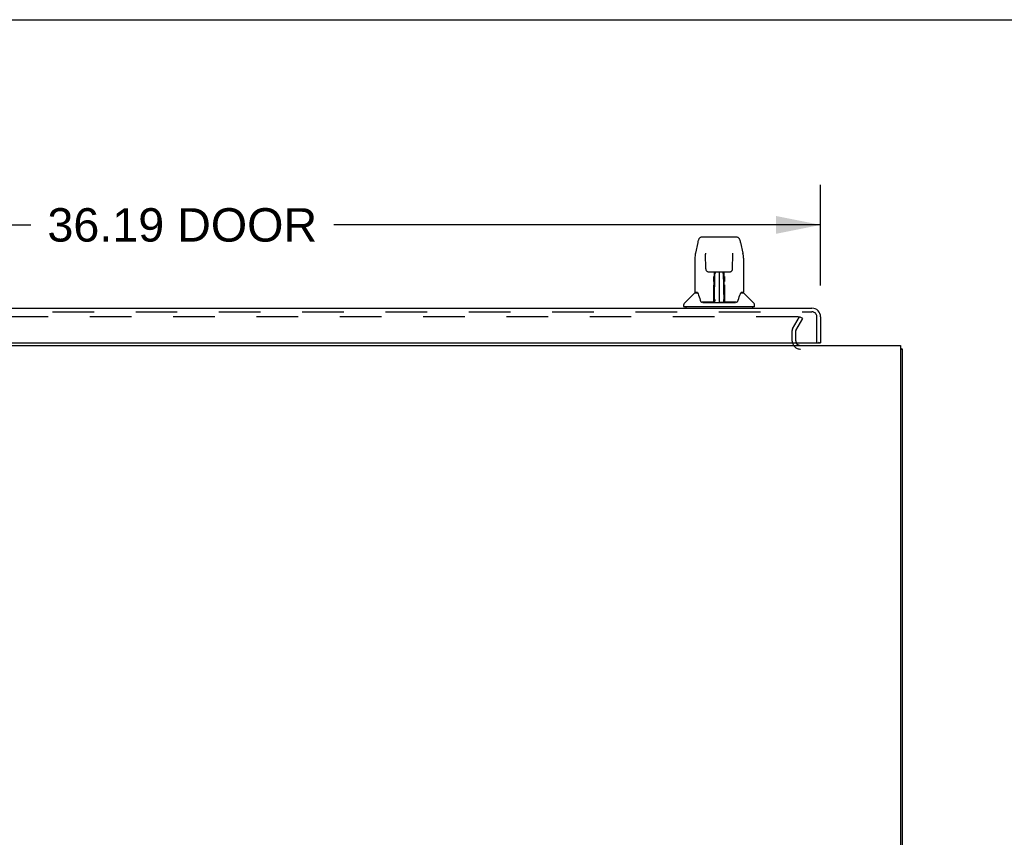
# Model space of a CAD drawing. Header units: inches. Extents: x 0 to 215, y 0 to 139.
# Tile 53 of 111: x 26 to 54, y 116 to 139. Entities that reach past the tile are written whole.
import ezdxf

# ---------------------------------------------------------------- set-up
doc = ezdxf.new("R2010")
doc.units = ezdxf.units.IN
doc.header["$LTSCALE"] = 11.804375
doc.header["$MEASUREMENT"] = 0
doc.linetypes.add('HIDDEN', pattern=[0.2, 0.1, -0.1])
doc.layers.get('0').update_dxf_attribs({"linetype": 'CONTINUOUS'})
for name, color, linetype in [('DEFAULT_2', 8, 'HIDDEN'), ('DIMENSIONS', 7, 'CONTINUOUS'), ('DOOR_ASSEMBLY', 7, 'CONTINUOUS')]:
    doc.layers.add(name, color=color, linetype=linetype)
doc.styles.get("Standard").update_dxf_attribs({"font": 'arial.ttf'})
doc.dimstyles.new('DIMSTYLE_1', dxfattribs={"dimtxt": 0.946875, "dimasz": 1.2625, "dimexe": 0.09, "dimexo": 0.07, "dimgap": 0.0375, "dimtad": 0, "dimtih": 1, "dimtoh": 1, "dimzin": 4, "dimdsep": 46, "dimtxsty": 'Standard', "dimblk": '_FILLED', "dimblk1": '_FILLED', "dimblk2": '_FILLED', "dimcen": 0.09, "dimadec": 3, "dimazin": 1, "dimtfac": 1, "dimtdec": 3, "dimtofl": 0, "dimtmove": 0, "dimatfit": 3, "dimldrblk": '_FILLED', "dimfxl": 0, "dimtolj": 1, "dimtzin": 4, "dimarcsym": 0})

# ---------------------------------------------------------------- blocks, each defined once
blk = doc.blocks.new('_FILLED')
at = {"color": 0, "linetype": 'ByBlock'}
blk.add_solid([(0, 0), (-1, 0.2), (-1, -0.2)], dxfattribs=at)
blk = doc.blocks.new('*D8')
at = {"layer": 'DIMENSIONS', "color": 2, "linetype": 'Continuous'}
for p, q in [((12.262, 131.34), (12.262, 134.198)), ((48.45, 131.34), (48.45, 134.198)), ((12.262, 133.062), (26.063, 133.062)), ((48.45, 133.062), (34.648, 133.062))]:
    blk.add_line(p, q, dxfattribs=at)
at = {"layer": 'DIMENSIONS', "color": 2, "linetype": 'Continuous', "xscale": 1.2625, "yscale": 1.2625, "zscale": 1.2625, "rotation": 180}
blk.add_blockref('_FILLED', (12.262, 133.062), dxfattribs=at)
at = {"layer": 'DIMENSIONS', "color": 2, "linetype": 'Continuous', "xscale": 1.2625, "yscale": 1.2625, "zscale": 1.2625}
blk.add_blockref('_FILLED', (48.45, 133.062), dxfattribs=at)
at = {"layer": 'DIMENSIONS', "color": 2, "linetype": 'Continuous', "insert": (30.356, 133.535), "char_height": 0.9469, "width": 7.63836, "attachment_point": 2, "line_spacing_factor": 0.9}
blk.add_mtext('36.19 DOOR', dxfattribs=at)

msp = doc.modelspace()

# ---------------------------------------------------------------- linework, layer by layer
at = {"color": 7, "linetype": 'Continuous'}
for p, q in [((0, 138.875), (214.625, 138.875)), ((50.71, 129.541), (50.762, 129.541))]:
    msp.add_line(p, q, dxfattribs=at)
at = {"color": 3, "linetype": 'Continuous'}
for p, q in [((10.564, 129.645), (50.71, 129.645)), ((50.71, 129.645), (50.71, 105.757)), ((50.762, 129.541), (50.762, 105.891))]:
    msp.add_line(p, q, dxfattribs=at)
for points in [[(50.71, 129.561), (50.71, 129.561), (50.714, 129.559), (50.719, 129.558), (50.723, 129.557), (50.727, 129.557), (50.734, 129.555)], [(50.734, 129.555), (50.738, 129.554), (50.741, 129.554), (50.744, 129.553), (50.747, 129.552), (50.75, 129.551), (50.753, 129.55), (50.755, 129.549), (50.757, 129.548), (50.759, 129.547), (50.76, 129.546), (50.761, 129.545), (50.761, 129.544), (50.762, 129.542), (50.762, 129.541)]]:
    msp.add_lwpolyline(points, dxfattribs=at)
msp.add_arc((47.884, 129.787), 0.142, 206.4666, 270, dxfattribs=at)
at = {"layer": 'DEFAULT_2', "color": 8, "linetype": 'HIDDEN'}
for p, q in [((47.806, 130.457), (13.469, 130.457)), ((47.655, 130.118), (47.852, 130.457)), ((47.745, 130.066), (47.942, 130.405)), ((47.942, 130.405), (47.852, 130.457)), ((47.637, 130.049), (47.637, 129.787)), ((47.741, 130.049), (47.741, 129.787))]:
    msp.add_line(p, q, dxfattribs=at)
for points in [[(47.812, 130.456), (47.81, 130.457), (47.808, 130.457), (47.806, 130.457)], [(47.812, 130.456), (47.813, 130.456), (47.815, 130.455), (47.817, 130.454), (47.819, 130.453), (47.82, 130.452), (47.821, 130.451), (47.823, 130.449), (47.824, 130.448), (47.824, 130.446), (47.825, 130.444), (47.825, 130.442), (47.825, 130.441), (47.826, 130.44)], [(47.826, 130.44), (47.825, 130.439), (47.825, 130.437), (47.825, 130.436), (47.824, 130.434), (47.823, 130.432)]]:
    msp.add_lwpolyline(points, dxfattribs=at)
for centre, radius, start, end in [((47.774, 130.049), 0.137, 150, 180), ((47.774, 130.049), 0.033, 150, 180), ((47.884, 129.787), 0.246, 180, 270), ((47.884, 129.787), 0.142, 180, 206.4666)]:
    msp.add_arc(centre, radius, start, end, dxfattribs=at)
at = {"layer": 'DOOR_ASSEMBLY', "color": 7, "linetype": 'Continuous'}
for p, q in [((45.09, 132.719), (46.059, 132.719)), ((44.966, 132.564), (44.901, 132.259)), ((46.183, 132.564), (46.248, 132.259)), ((44.886, 132.115), (44.886, 131.152)), ((44.886, 132.115), (44.886, 132.115)), ((45.187, 132.252), (45.187, 132.248)), ((45.187, 132.248), (45.187, 132.243)), ((45.187, 132.243), (45.187, 132.233)), ((45.195, 131.812), (45.187, 132.233)), ((45.962, 132.244), (45.962, 132.249)), ((45.962, 132.235), (45.962, 132.244)), ((46.264, 132.115), (46.264, 131.152)), ((45.275, 131.734), (45.335, 131.734)), ((45.376, 131.735), (45.773, 131.735)), ((45.435, 131.735), (45.432, 131.381)), ((45.437, 130.875), (45.452, 131.735)), ((45.461, 131.73), (45.46, 131.681)), ((45.461, 131.735), (45.461, 131.73)), ((45.575, 131.735), (45.575, 130.864)), ((45.689, 131.681), (45.688, 131.735)), ((45.712, 130.875), (45.697, 131.735)), ((45.717, 131.381), (45.714, 131.735)), ((45.814, 131.734), (45.874, 131.734)), ((45.424, 131.531), (45.425, 131.565)), ((45.424, 131.494), (45.424, 131.531)), ((45.424, 131.456), (45.424, 131.494)), ((45.425, 131.565), (45.425, 131.595)), ((45.431, 131.38), (45.432, 131.456)), ((45.433, 131.57), (45.432, 131.534)), ((45.432, 131.534), (45.432, 131.496)), ((45.432, 131.496), (45.432, 131.456)), ((45.433, 131.601), (45.433, 131.57)), ((45.448, 131.51), (45.433, 131.51)), ((45.433, 131.492), (45.448, 131.492)), ((45.716, 131.51), (45.701, 131.51)), ((45.701, 131.492), (45.716, 131.492)), ((45.717, 131.515), (45.717, 131.552)), ((45.717, 131.476), (45.717, 131.515)), ((45.718, 131.38), (45.717, 131.476)), ((45.724, 131.595), (45.725, 131.565)), ((45.725, 131.565), (45.725, 131.531)), ((45.725, 131.531), (45.725, 131.494)), ((45.725, 131.494), (45.725, 131.456)), ((45.42, 130.888), (45.423, 131.209)), ((45.43, 131.183), (45.423, 131.183)), ((45.428, 130.888), (45.43, 131.183)), ((45.432, 131.381), (45.432, 131.36)), ((45.432, 131.36), (45.432, 131.352)), ((45.432, 131.352), (45.433, 131.352)), ((45.433, 131.352), (45.433, 131.276)), ((45.433, 131.276), (45.433, 131.276)), ((45.433, 131.264), (45.433, 131.276)), ((45.435, 131.268), (45.433, 131.268)), ((45.433, 131.266), (45.441, 131.266)), ((45.433, 131.26), (45.433, 131.264)), ((45.433, 131.258), (45.433, 131.26)), ((45.433, 131.257), (45.433, 131.258)), ((45.433, 131.257), (45.433, 131.257)), ((45.433, 131.257), (45.433, 131.257)), ((45.433, 131.02), (45.433, 131.256)), ((45.708, 131.266), (45.716, 131.266)), ((45.716, 131.268), (45.714, 131.268)), ((45.716, 131.352), (45.716, 131.276)), ((45.716, 131.276), (45.716, 131.274)), ((45.716, 131.274), (45.716, 131.262)), ((45.716, 131.262), (45.716, 131.259)), ((45.716, 131.259), (45.716, 131.258)), ((45.716, 131.02), (45.716, 131.256)), ((45.717, 131.36), (45.717, 131.381)), ((45.717, 131.352), (45.717, 131.36)), ((45.718, 131.361), (45.718, 131.371)), ((45.718, 131.333), (45.718, 131.361)), ((44.877, 131.127), (44.582, 130.832)), ((44.954, 131.144), (44.893, 131.144)), ((44.898, 131.136), (44.96, 131.136)), ((44.958, 131.14), (44.958, 131.14)), ((45.43, 130.89), (45.431, 130.9)), ((45.431, 130.929), (45.433, 131.02)), ((45.431, 130.9), (45.431, 130.929)), ((45.431, 130.9), (45.431, 130.876)), ((45.447, 130.943), (45.438, 130.943)), ((45.447, 130.943), (45.446, 130.866)), ((45.711, 130.943), (45.702, 130.943)), ((45.703, 130.866), (45.702, 130.943)), ((45.716, 131.02), (45.718, 130.929)), ((45.718, 130.929), (45.718, 130.902)), ((45.718, 130.902), (45.719, 130.889)), ((45.718, 130.876), (45.718, 130.9)), ((46.188, 131.132), (46.192, 131.14)), ((46.189, 131.136), (46.251, 131.136)), ((46.192, 131.14), (46.192, 131.14)), ((46.195, 131.144), (46.196, 131.144)), ((46.256, 131.144), (46.195, 131.144)), ((46.272, 131.127), (46.567, 130.832)), ((44.571, 130.75), (44.571, 130.805)), ((46.571, 130.742), (44.579, 130.742)), ((44.63, 130.742), (44.63, 130.703)), ((45.422, 130.868), (45.089, 130.868)), ((45.11, 130.86), (46.039, 130.86)), ((45.423, 130.868), (45.422, 130.868)), ((45.424, 130.864), (45.423, 130.865)), ((45.427, 130.87), (45.427, 130.868)), ((45.43, 130.883), (45.43, 130.89)), ((45.43, 130.881), (45.43, 130.883)), ((45.43, 130.879), (45.43, 130.881)), ((45.43, 130.879), (45.43, 130.879)), ((45.43, 130.878), (45.43, 130.879)), ((45.436, 130.865), (45.44, 130.862)), ((45.441, 130.868), (45.439, 130.868)), ((45.446, 130.866), (45.575, 130.864)), ((45.703, 130.866), (45.575, 130.864)), ((45.71, 130.868), (45.708, 130.868)), ((45.718, 130.876), (45.719, 130.874)), ((45.719, 130.889), (45.719, 130.886)), ((45.719, 130.886), (45.719, 130.883)), ((45.719, 130.883), (45.719, 130.882)), ((45.719, 130.882), (45.719, 130.88)), ((45.719, 130.88), (45.719, 130.879)), ((45.719, 130.879), (45.719, 130.878)), ((45.719, 130.878), (45.719, 130.877)), ((45.722, 130.868), (45.723, 130.87)), ((45.722, 130.87), (45.723, 130.869)), ((45.724, 130.863), (45.725, 130.864)), ((46.06, 130.868), (45.727, 130.868)), ((46.519, 130.742), (46.519, 130.703)), ((46.579, 130.75), (46.579, 130.805)), ((48.388, 129.724), (48.45, 129.724))]:
    msp.add_line(p, q, dxfattribs=at)
at = {"layer": 'DOOR_ASSEMBLY', "color": 3, "linetype": 'Continuous'}
for p, q in [((12.509, 130.703), (48.203, 130.703)), ((48.45, 130.456), (48.45, 129.724)), ((12.554, 129.724), (48.388, 129.724))]:
    msp.add_line(p, q, dxfattribs=at)
at = {"layer": 'DOOR_ASSEMBLY', "color": 8, "linetype": 'HIDDEN'}
for p, q in [((12.509, 130.599), (48.203, 130.599)), ((48.346, 129.724), (48.346, 130.456))]:
    msp.add_line(p, q, dxfattribs=at)
at = {"layer": 'DOOR_ASSEMBLY', "color": 7, "linetype": 'Continuous'}
for points in [[(45.09, 132.719), (45.086, 132.718), (45.073, 132.717), (45.06, 132.714), (45.048, 132.708), (45.036, 132.702), (45.026, 132.694), (45.017, 132.685), (45.009, 132.675), (45.002, 132.665), (44.995, 132.653), (44.989, 132.641), (44.984, 132.627), (44.978, 132.612), (44.974, 132.596), (44.969, 132.577), (44.966, 132.564)], [(46.183, 132.564), (46.18, 132.577), (46.176, 132.596), (46.171, 132.613), (46.165, 132.628), (46.16, 132.641), (46.154, 132.654), (46.147, 132.665), (46.14, 132.676), (46.132, 132.685), (46.122, 132.694), (46.112, 132.702), (46.101, 132.709), (46.088, 132.714), (46.075, 132.717), (46.062, 132.718), (46.059, 132.719)], [(44.901, 132.259), (44.895, 132.228), (44.89, 132.188), (44.886, 132.148), (44.886, 132.115)], [(45.186, 132.258), (45.186, 132.258), (45.186, 132.258), (45.186, 132.257), (45.187, 132.256), (45.187, 132.255), (45.187, 132.254), (45.187, 132.252)], [(45.954, 131.812), (45.962, 132.231), (45.962, 132.235)], [(45.962, 132.249), (45.962, 132.253), (45.962, 132.254), (45.963, 132.256), (45.963, 132.257), (45.963, 132.257), (45.963, 132.257)], [(46.264, 132.115), (46.263, 132.149), (46.26, 132.189), (46.254, 132.229), (46.248, 132.259)], [(45.195, 131.812), (45.195, 131.805), (45.197, 131.794), (45.2, 131.784), (45.205, 131.774), (45.212, 131.764), (45.219, 131.756), (45.228, 131.749), (45.237, 131.743), (45.248, 131.739), (45.258, 131.736), (45.269, 131.734), (45.274, 131.734)], [(45.336, 131.734), (45.345, 131.734), (45.356, 131.735), (45.367, 131.735), (45.376, 131.735)], [(45.773, 131.735), (45.782, 131.735), (45.794, 131.735), (45.805, 131.734), (45.813, 131.734)], [(45.875, 131.734), (45.882, 131.735), (45.892, 131.736), (45.903, 131.739), (45.913, 131.744), (45.922, 131.75), (45.931, 131.757), (45.938, 131.766), (45.945, 131.775), (45.949, 131.785), (45.953, 131.796), (45.954, 131.807), (45.954, 131.812)], [(45.433, 131.601), (45.432, 131.599), (45.432, 131.598), (45.43, 131.597), (45.429, 131.596), (45.427, 131.595), (45.425, 131.595)], [(45.717, 131.552), (45.717, 131.586), (45.717, 131.601)], [(45.423, 131.209), (45.423, 131.235), (45.424, 131.26), (45.424, 131.284), (45.424, 131.307), (45.424, 131.328), (45.424, 131.348), (45.424, 131.365)], [(45.432, 131.36), (45.432, 131.36), (45.433, 131.356), (45.433, 131.352)], [(45.433, 131.257), (45.433, 131.257), (45.433, 131.257)], [(45.716, 131.352), (45.716, 131.356), (45.717, 131.36), (45.717, 131.36)], [(45.716, 131.258), (45.716, 131.257), (45.716, 131.257), (45.716, 131.257)], [(45.718, 131.237), (45.718, 131.263), (45.718, 131.288), (45.718, 131.311), (45.718, 131.333)], [(45.721, 130.888), (45.719, 131.21), (45.718, 131.237)], [(45.725, 131.365), (45.725, 131.348), (45.725, 131.328), (45.725, 131.307), (45.725, 131.284), (45.726, 131.26), (45.726, 131.235), (45.726, 131.209), (45.729, 130.888)], [(44.954, 131.144), (44.954, 131.144), (44.954, 131.144), (44.954, 131.144)], [(44.954, 131.144), (44.954, 131.143), (44.955, 131.143), (44.956, 131.142), (44.957, 131.141)], [(44.957, 131.141), (44.956, 131.142), (44.956, 131.143), (44.955, 131.143), (44.955, 131.144), (44.956, 131.144)], [(44.963, 131.136), (44.961, 131.137), (44.96, 131.138), (44.958, 131.139), (44.957, 131.14), (44.957, 131.141)], [(44.957, 131.141), (44.957, 131.141), (44.958, 131.14)], [(44.958, 131.14), (44.961, 131.133), (44.975, 131.105), (44.99, 131.069), (45.006, 131.027), (45.022, 130.979), (45.036, 130.932)], [(45.036, 130.932), (45.039, 130.923), (45.044, 130.91), (45.048, 130.9), (45.053, 130.891), (45.059, 130.884)], [(46.09, 130.884), (46.095, 130.891), (46.1, 130.9), (46.105, 130.91), (46.11, 130.923), (46.113, 130.932)], [(46.113, 130.932), (46.127, 130.978), (46.143, 131.025), (46.159, 131.067), (46.174, 131.104), (46.188, 131.132)], [(46.192, 131.141), (46.192, 131.14), (46.191, 131.139), (46.189, 131.138), (46.188, 131.137), (46.186, 131.136)], [(46.192, 131.141), (46.193, 131.142), (46.194, 131.143), (46.195, 131.143), (46.195, 131.144)], [(46.194, 131.144), (46.194, 131.144), (46.194, 131.143), (46.194, 131.143), (46.193, 131.142), (46.192, 131.141)], [(46.192, 131.14), (46.192, 131.141), (46.192, 131.141)], [(45.059, 130.884), (45.065, 130.878), (45.071, 130.873), (45.079, 130.87), (45.086, 130.868), (45.089, 130.868)], [(45.423, 130.865), (45.423, 130.865), (45.422, 130.865), (45.422, 130.865), (45.421, 130.864), (45.42, 130.864), (45.419, 130.863)], [(45.42, 130.868), (45.422, 130.868), (45.424, 130.869), (45.425, 130.87), (45.427, 130.872), (45.427, 130.874), (45.428, 130.876)], [(45.43, 130.876), (45.429, 130.874), (45.429, 130.872), (45.427, 130.871), (45.426, 130.869), (45.424, 130.868), (45.423, 130.868)], [(45.423, 130.868), (45.424, 130.869), (45.425, 130.869), (45.427, 130.87)], [(45.427, 130.87), (45.428, 130.871), (45.428, 130.872), (45.429, 130.873), (45.429, 130.873), (45.429, 130.874), (45.43, 130.874), (45.43, 130.875), (45.43, 130.875), (45.43, 130.875), (45.43, 130.876), (45.43, 130.876), (45.43, 130.876), (45.43, 130.876), (45.43, 130.877), (45.43, 130.877), (45.43, 130.877), (45.43, 130.878)], [(45.427, 130.869), (45.429, 130.87), (45.43, 130.872)], [(45.43, 130.872), (45.431, 130.874), (45.431, 130.876)], [(45.436, 130.869), (45.435, 130.869), (45.434, 130.87), (45.433, 130.87), (45.432, 130.871), (45.432, 130.872), (45.431, 130.872), (45.43, 130.873), (45.43, 130.874)], [(45.43, 130.872), (45.43, 130.871), (45.431, 130.87), (45.432, 130.869), (45.433, 130.867), (45.435, 130.866), (45.436, 130.865)], [(45.439, 130.868), (45.439, 130.868), (45.438, 130.868), (45.437, 130.868), (45.436, 130.869)], [(45.44, 130.862), (45.441, 130.86), (45.442, 130.86)], [(45.708, 130.86), (45.708, 130.86), (45.709, 130.862), (45.713, 130.865)], [(45.712, 130.868), (45.711, 130.868), (45.71, 130.868)], [(45.719, 130.874), (45.718, 130.873), (45.718, 130.872), (45.717, 130.871), (45.716, 130.87), (45.715, 130.869), (45.714, 130.869), (45.712, 130.868)], [(45.713, 130.865), (45.714, 130.866), (45.715, 130.867), (45.716, 130.868), (45.718, 130.869), (45.718, 130.87), (45.719, 130.871), (45.72, 130.872), (45.72, 130.872)], [(45.719, 130.877), (45.719, 130.877), (45.719, 130.877), (45.719, 130.876), (45.719, 130.876), (45.719, 130.876), (45.719, 130.876), (45.719, 130.875), (45.72, 130.875), (45.72, 130.875), (45.72, 130.874), (45.72, 130.874), (45.72, 130.873), (45.721, 130.872), (45.721, 130.871), (45.722, 130.87)], [(45.719, 130.874), (45.719, 130.872), (45.721, 130.87), (45.722, 130.869), (45.723, 130.869)], [(45.721, 130.876), (45.722, 130.874), (45.722, 130.872), (45.724, 130.87), (45.725, 130.869), (45.727, 130.868), (45.729, 130.868)], [(45.723, 130.869), (45.724, 130.869), (45.726, 130.868)], [(45.724, 130.863), (45.724, 130.862), (45.724, 130.862), (45.724, 130.862), (45.725, 130.861), (45.725, 130.861), (45.726, 130.861), (45.726, 130.862), (45.727, 130.862), (45.728, 130.862), (45.728, 130.862), (45.729, 130.863), (45.73, 130.863)], [(45.726, 130.868), (45.727, 130.868), (45.727, 130.868)], [(46.061, 130.868), (46.063, 130.868), (46.07, 130.87), (46.078, 130.873), (46.084, 130.878), (46.09, 130.884)]]:
    msp.add_lwpolyline(points, dxfattribs=at)
for centre, radius, start, end in [((45.435, 131.259), 0.00886, 359, 89), ((45.714, 131.259), 0.00886, 91, 181), ((44.898, 131.106), 0.0295, 90, 135), ((44.893, 131.152), 0.00787, 180, 270), ((46.251, 131.106), 0.0295, 45, 90), ((46.256, 131.152), 0.00787, 270, 360), ((44.61, 130.805), 0.0394, 135, 180), ((44.579, 130.75), 0.00787, 180, 270), ((45.435, 130.868), 0.00787, 182, 258.8695), ((45.446, 130.875), 0.00886, 179, 269), ((45.446, 130.875), 0.00886, 179.0026, 257.5816), ((45.703, 130.875), 0.00886, 271, 1), ((45.715, 130.868), 0.00787, 281.1329, 358), ((46.539, 130.805), 0.0394, 0, 45), ((46.571, 130.75), 0.00787, 270, 360)]:
    msp.add_arc(centre, radius, start, end, dxfattribs=at)
at = {"layer": 'DOOR_ASSEMBLY', "color": 3, "linetype": 'Continuous'}
for centre, radius, start, end in [((48.203, 130.456), 0.246, 0, 90), ((48.388, 129.744), 0.02, 270, 360)]:
    msp.add_arc(centre, radius, start, end, dxfattribs=at)
at = {"layer": 'DOOR_ASSEMBLY', "color": 8, "linetype": 'HIDDEN'}
msp.add_arc((48.203, 130.456), 0.142, 0, 90, dxfattribs=at)

# ---------------------------------------------------------------- dimensions: what is measured, and where the dimension line sits
at = {"layer": 'DIMENSIONS', "color": 2, "linetype": 'Continuous'}
dim = msp.add_linear_dim(base=(12.262, 133.062), p1=(48.45, 131.27), p2=(12.262, 131.27), angle=180, text='<> DOOR', dimstyle='DIMSTYLE_1', dxfattribs=at)
dim.commit()
dim.dimension.update_dxf_attribs({"geometry": '*D8', "text_midpoint": (30.356, 133.062), "dimtype": 160})

doc.saveas('drawing.dxf')
